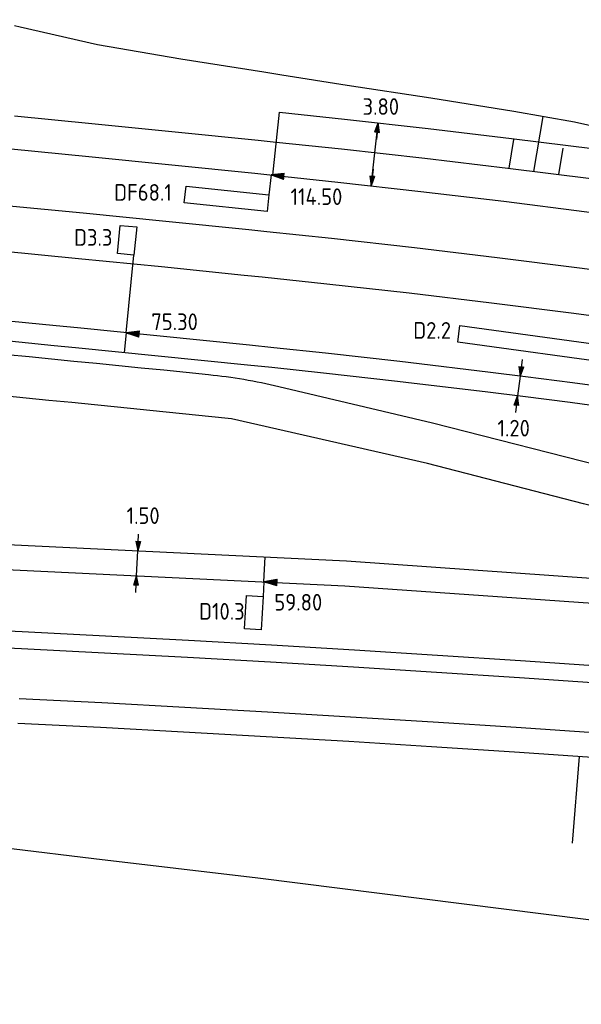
# Model space of a CAD drawing. Extents: x 272479 to 273074, y 965943 to 966363.
# Tile 4 of 29: x 272655 to 272688, y 966028 to 966087. Entities that reach past the tile are written whole.
import ezdxf
from ezdxf.enums import TextEntityAlignment as Align

# ---------------------------------------------------------------- set-up
doc = ezdxf.new("R2010")
doc.units = 0
doc.header["$LTSCALE"] = 0.25
doc.header["$MEASUREMENT"] = 0
doc.layers.get('0').update_dxf_attribs({"linetype": 'CONTINUOUS'})
for name, color, linetype in [('KABEL-500', 3, 'CONTINUOUS'), ('LUS-T-CODE', 1, 'CONTINUOUS'), ('LUSSEN', 7, 'CONTINUOUS'), ('MAAT-T-CODE', 7, 'CONTINUOUS'), ('MAATVOERING', 7, 'CONTINUOUS'), ('MARKERING', 9, 'CONTINUOUS'), ('ONDERGROND', 7, 'CONTINUOUS'), ('UITSLIJPER', 1, 'CONTINUOUS')]:
    doc.layers.add(name, color=color, linetype=linetype)
doc.styles.add('I020-1', font='ISO', dxfattribs={"height": 2})
doc.styles.add('ISO', font='isocp.shx')

# ---------------------------------------------------------------- blocks, each defined once
blk = doc.blocks.new('V_5X1')
blk.add_lwpolyline([(0.4999999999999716, 1.4210854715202e-14), (0.4999999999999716, -4.999999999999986), (-0.5000000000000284, -4.999999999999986), (-0.5000000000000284, 1.4210854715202e-14), (0.4999999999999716, 1.4210854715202e-14)])
at = {"layer": 'LUS-T-CODE', "style": 'ISO'}
blk.add_attdef('LUS', text='', height=1, rotation=270, dxfattribs=at).set_placement((-0.02055993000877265, -6.474130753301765), align=Align.MIDDLE)
blk = doc.blocks.new('V_P2')
for p, q in [((0, 0), (0.78, 0.194253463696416)), ((0, 0), (0.78, 0.145690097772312)), ((0, 0), (0.78, 0.09712673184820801)), ((0.78, 0.06038644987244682), (0, 0)), ((0, 0), (0.78, 0.04856336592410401)), ((0.78, 0.03715476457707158), (0, 0)), ((0, 0), (0.78, 0)), ((0.78, -0.194253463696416), (0, 0)), ((0, 0), (0.78, -0.09712673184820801)), ((0, 0), (0.78, -0.145690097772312)), ((0, 0), (0.78, -0.04856336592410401)), ((0, 0), (0.78, 0)), ((0.78, -0.194253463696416), (0.78, 0.194253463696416))]:
    blk.add_line(p, q)
for points in [[(0.78, 0.1811180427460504), (0, 0)], [(0, 0), (0.78, 0.1711504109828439)], [(0.78, 0.1591668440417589), (0, 0)], [(0.78, 0.1346546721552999), (0, 0)], [(0, 0), (0.78, 0.1206343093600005)], [(0.78, 0.1095937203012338), (0, 0)], [(0.78, 0.08489862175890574), (0, 0)], [(0, 0), (0.78, 0.07338237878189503)], [(0, 0), (0.78, 0.02613044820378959)], [(0.78, 0.01191088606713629), (0, 0)], [(0.78, -0.1811180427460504), (0, 0)], [(0, 0), (0.78, -0.1711504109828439)], [(0.78, -0.1591668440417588), (0, 0)], [(0.78, -0.1346546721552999), (0, 0)], [(0, 0), (0.78, -0.1206343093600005)], [(0.78, -0.1095937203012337), (0, 0)], [(0, 0), (0.78, -0.07338237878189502)], [(0.78, -0.03715476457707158), (0, 0)], [(0, 0), (0.78, -0.02613044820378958)], [(0.78, -0.06038644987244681), (0, 0)], [(0.78, -0.08489862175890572), (0, 0)], [(0.78, -0.01191088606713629), (0, 0)]]:
    blk.add_lwpolyline(points)
at = {"layer": 'MAAT-T-CODE', "style": 'I020-1'}
blk.add_attdef('MAAT', text='', height=1, dxfattribs=at).set_placement((1.5, 0), align=Align.MIDDLE)
blk = doc.blocks.new('V_PLS')
at = {"layer": 'MAATVOERING'}
for points in [[(0.5672383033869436, 0.1423371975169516), (0, 0)], [(0.5672383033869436, 0.1245398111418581), (0, 0)], [(0.5672383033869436, 0.1072594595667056), (0, 0)], [(0.5672383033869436, 0.08917067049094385), (0, 0)], [(0.5672383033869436, 0.07187347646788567), (0, 0)], [(0.5672383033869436, 0.05457628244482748), (0, 0)], [(0.5672383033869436, 0.0372790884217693), (0, 0)], [(0.5672383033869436, 0.0192071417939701), (0, 0)], [(0.5672383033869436, -0.1245398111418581), (0, 0)], [(0.5672383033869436, -0.08917067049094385), (0, 0)], [(0.5672383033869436, -0.05457628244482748), (0, 0)], [(0.5672383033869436, -0.0192071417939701), (0, 0)], [(0.5672383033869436, -0.1423371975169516), (0, 0)], [(0.5672383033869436, -0.0372790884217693), (0, 0)], [(0.5672383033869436, -0.07187347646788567), (0, 0)], [(0.5672383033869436, -0.1072594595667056), (0, 0)], [(0, 0), (0.5672383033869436, 0)], [(0.9999999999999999, 0), (0, 0)], [(0.5672383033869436, -0.1423371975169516), (0.5672383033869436, 0.1423371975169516)]]:
    blk.add_lwpolyline(points, dxfattribs=at)
blk = doc.blocks.new('V_PRS')
at = {"layer": 'MAATVOERING'}
for points in [[(0, 0), (-1, 0)], [(-0.5672383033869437, 0.1423371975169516), (-0.5672383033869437, -0.1423371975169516)], [(-0.5672383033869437, 0.1423371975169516), (0, 0)], [(-0.5672383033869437, 0.1245398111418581), (0, 0)], [(-0.5672383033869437, 0.1072594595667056), (0, 0)], [(-0.5672383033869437, 0.08917067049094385), (0, 0)], [(-0.5672383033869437, 0.07187347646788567), (0, 0)], [(-0.5672383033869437, 0.05457628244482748), (0, 0)], [(-0.5672383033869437, 0.0372790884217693), (0, 0)], [(-0.5672383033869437, 0.0192071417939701), (0, 0)], [(-0.5672383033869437, -0.1072594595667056), (0, 0)], [(-0.5672383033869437, -0.07187347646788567), (0, 0)], [(-0.5672383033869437, -0.0372790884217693), (0, 0)], [(0, 0), (-0.5672383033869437, 0)], [(-0.5672383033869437, -0.0192071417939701), (0, 0)], [(-0.5672383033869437, -0.05457628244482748), (0, 0)], [(-0.5672383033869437, -0.08917067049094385), (0, 0)], [(-0.5672383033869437, -0.1245398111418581), (0, 0)], [(-0.5672383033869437, -0.1423371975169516), (0, 0)]]:
    blk.add_lwpolyline(points, dxfattribs=at)
at = {"layer": 'MAAT-T-CODE', "style": 'I020-1'}
blk.add_attdef('MAAT', text='', height=1, dxfattribs=at).set_placement((-2.5, 0), align=Align.MIDDLE)
blk = doc.blocks.new('V_20X1')
blk.add_lwpolyline([(0.5, 0), (0.5, -20), (-0.5, -20), (-0.5, 0)], close=True)
at = {"layer": 'LUS-T-CODE', "style": 'I020-1'}
blk.add_attdef('LUS', text='', height=1, rotation=270, dxfattribs=at).set_placement((0.01362040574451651, -21.61349727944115), align=Align.MIDDLE)
blk = doc.blocks.new('V_PL')
at = {"layer": 'MAATVOERING'}
for points in [[(-1, 0), (0, 0)], [(-0.5672383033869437, 0.1423371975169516), (0, 0)], [(-0.5672383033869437, -0.1423371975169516), (-0.5672383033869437, 0.1423371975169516)], [(-0.5672383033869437, 0.1245398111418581), (0, 0)], [(-0.5672383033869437, 0.1072594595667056), (0, 0)], [(-0.5672383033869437, 0.08917067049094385), (0, 0)], [(-0.5672383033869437, 0.07187347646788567), (0, 0)], [(-0.5672383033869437, 0.05457628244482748), (0, 0)], [(-0.5672383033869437, 0.0372790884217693), (0, 0)], [(-0.5672383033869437, 0.0192071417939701), (0, 0)], [(-0.5672383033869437, -0.1245398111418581), (0, 0)], [(-0.5672383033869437, -0.08917067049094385), (0, 0)], [(-0.5672383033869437, -0.05457628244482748), (0, 0)], [(-0.5672383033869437, -0.0192071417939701), (0, 0)], [(-0.5672383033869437, -0.1423371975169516), (0, 0)], [(-0.5672383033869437, -0.0372790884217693), (0, 0)], [(-0.5672383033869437, -0.07187347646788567), (0, 0)], [(-0.5672383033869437, -0.1072594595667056), (0, 0)], [(0, 0), (-0.5672383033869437, 0)]]:
    blk.add_lwpolyline(points, dxfattribs=at)
blk = doc.blocks.new('V_PR')
at = {"layer": 'MAATVOERING'}
for points in [[(0.5672383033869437, 0.1423371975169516), (0, 0)], [(0.5672383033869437, 0.1245398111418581), (0, 0)], [(0.5672383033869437, 0.1072594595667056), (0, 0)], [(0.5672383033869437, 0.08917067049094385), (0, 0)], [(0.5672383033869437, 0.07187347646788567), (0, 0)], [(0.5672383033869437, 0.05457628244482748), (0, 0)], [(0.5672383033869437, 0.0372790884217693), (0, 0)], [(0.5672383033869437, 0.0192071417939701), (0, 0)], [(0.5672383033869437, -0.1072594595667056), (0, 0)], [(0.5672383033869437, -0.07187347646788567), (0, 0)], [(0.5672383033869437, -0.0372790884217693), (0, 0)], [(0, 0), (0.5672383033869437, 0)], [(0, 0), (1, 0)], [(0.5672383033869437, -0.0192071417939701), (0, 0)], [(0.5672383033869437, -0.05457628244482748), (0, 0)], [(0.5672383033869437, -0.08917067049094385), (0, 0)], [(0.5672383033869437, -0.1245398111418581), (0, 0)], [(0.5672383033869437, -0.1423371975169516), (0, 0)], [(0.5672383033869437, 0.1423371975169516), (0.5672383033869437, -0.1423371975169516)]]:
    blk.add_lwpolyline(points, dxfattribs=at)
at = {"layer": 'MAAT-T-CODE', "style": 'I020-1'}
blk.add_attdef('MAAT', text='', height=1, dxfattribs=at).set_placement((1.7, 0), align=Align.MIDDLE)
blk = doc.blocks.new('V_1X2')
blk.add_lwpolyline([(-1, 0), (1, 0), (1, -1), (-1, -1), (-1, 0)])
at = {"layer": 'LUS-T-CODE', "style": 'I020-1'}
blk.add_attdef('LUS', text='', height=1, rotation=270, dxfattribs=at).set_placement((0.02205129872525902, -2.415812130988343), align=Align.MIDDLE)

msp = doc.modelspace()

# ---------------------------------------------------------------- linework, layer by layer
at = {"layer": 'KABEL-500'}
for p, q in [((272661.0099651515, 966068.328287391), (272660.8904203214, 966067.1342568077)), ((272669.2693403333, 966053.3745542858), (272669.3411205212, 966054.8728358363))]:
    msp.add_line(p, q, dxfattribs=at)
for points in [[(272669.8030262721, 966077.7891149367), (272670.2024448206, 966081.5680651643), (272674.1145719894, 966081.1545703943), (272679.1250017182, 966080.5931518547), (272684.1322658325, 966079.9963059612), (272689.1351509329, 966079.3641344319), (272694.1335086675, 966078.6965428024), (272699.1439736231, 966077.9913483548), (272700.9321003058, 966077.7103088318), (272702.9654869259, 966077.5551617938), (272716.0468530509, 966076.9071165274), (272718.5853708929, 966076.9441848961)], [(272713.5472386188, 966060.2470709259), (272712.1957629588, 966060.4774344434), (272707.2946900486, 966061.2778681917), (272707.1333048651, 966061.3030500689), (272705.3537348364, 966061.5807268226), (272702.3879704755, 966062.0434924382), (272697.7972360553, 966062.7275459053), (272697.4789320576, 966062.7738732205), (272692.5594604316, 966063.469995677), (272687.6364160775, 966064.1310052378), (272684.8102844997, 966064.4944447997), (272682.7130541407, 966064.756561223), (272677.7783129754, 966065.347867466), (272677.2850122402, 966065.4049615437), (272672.8452668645, 966065.9034470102), (272669.7443607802, 966066.234546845), (272668.2935670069, 966066.38367735), (272662.9373214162, 966066.929323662), (272657.9698978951, 966067.4266558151), (272656.6967031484, 966067.5527463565), (272653.0023573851, 966067.9157133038)], [(272579.232706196, 966057.3358000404), (272582.1885535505, 966057.5988462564), (272591.1416748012, 966057.8081796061), (272632.3045749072, 966056.6471954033), (272674.2235962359, 966054.6389245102), (272711.7536682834, 966051.9693828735)]]:
    msp.add_lwpolyline(points, dxfattribs=at)
at = {"layer": 'LUSSEN'}
msp.add_lwpolyline([(272661.6449744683, 966074.6772337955), (272661.4757878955, 966072.9856735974), (272660.4807524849, 966073.0851951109), (272660.6499390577, 966074.776755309), (272661.6449744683, 966074.6772337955)], dxfattribs=at)
at = {"layer": 'MAATVOERING'}
for p, q in [((272675.7086198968, 966077.1521768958), (272676.131761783, 966080.9285443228)), ((272684.6424495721, 966065.7247571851), (272684.4936287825, 966064.5340211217)), ((272661.6377605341, 966053.7401706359), (272661.709540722, 966055.2384521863))]:
    msp.add_line(p, q, dxfattribs=at)
at = {"layer": 'MARKERING'}
for points in [[(272653.7873040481, 966075.9775885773), (272658.4253863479, 966075.5212511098), (272663.3987852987, 966075.023821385), (272668.3729318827, 966074.5180470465), (272669.4507470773, 966074.407410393), (272673.3352965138, 966073.996830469), (272678.2980307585, 966073.4407562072), (272683.2548532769, 966072.8499227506), (272688.2072353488, 966072.2241328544), (272693.1551702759, 966071.5632758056), (272698.0832209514, 966070.8696806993), (272722.1344404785, 966066.4589647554)], [(272653.5202274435, 966073.2518238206), (272658.1550128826, 966072.7958107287), (272663.1239713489, 966072.2988251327), (272668.0945700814, 966071.7934115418), (272669.1669739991, 966071.6833303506), (272673.0388668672, 966071.2740881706), (272677.9834581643, 966070.7200468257), (272682.9210931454, 966070.1315004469), (272687.8542642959, 966069.5081380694), (272692.7830188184, 966068.8498427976), (272697.6448482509, 966068.1655679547), (272721.074056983, 966063.8633192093)]]:
    msp.add_lwpolyline(points, dxfattribs=at)
at = {"layer": 'ONDERGROND'}
for p, q in [((272685.4733355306, 966078.0125135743), (272686.0238861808, 966081.3164379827)), ((272683.9840137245, 966078.2007155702), (272684.2731274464, 966079.9357237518)), ((272686.9626573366, 966077.8243115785), (272687.2263193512, 966079.4065808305)), ((272688.178597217, 966042.8799122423), (272687.7614127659, 966037.6836120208))]:
    msp.add_line(p, q, dxfattribs=at)
for points in [[(272654.1188560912, 966079.3613845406), (272658.7610311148, 966078.904644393), (272663.739942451, 966078.4066633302), (272668.7184934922, 966077.9004411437), (272669.8030262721, 966077.7891149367), (272673.7032877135, 966077.3768743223), (272678.6885448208, 966076.8182763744), (272683.6691869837, 966076.2246037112), (272688.6454177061, 966075.5958002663), (272693.6171634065, 966074.9317629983), (272698.5841319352, 966074.2326904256), (272700.4918500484, 966073.9328547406), (272702.7268851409, 966073.7623219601), (272715.9805165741, 966073.1057427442), (272716.999025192, 966073.1206153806), (272719.0408926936, 966073.308769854), (272721.2212631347, 966073.7614747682), (272724.9418582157, 966075.7014701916), (272726.6011042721, 966077.1931083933), (272729.2132498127, 966080.4108469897), (272730.4444162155, 966082.4309601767), (272731.4169406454, 966084.63416279), (272731.5714240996, 966089.7220309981, 0.1145277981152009)], [(272654.3074198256, 966086.7841221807), (272654.6569053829, 966086.7009312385), (272659.2937721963, 966085.638288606), (272664.2955392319, 966084.7707329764), (272669.2692711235, 966083.9867941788), (272670.3537337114, 966083.8171251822), (272674.2710925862, 966083.1946457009), (272679.2811593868, 966082.4243353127), (272684.2722007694, 966081.6217833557), (272687.9054206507, 966080.9883783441), (272697.8559466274, 966078.7483696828), (272699.0597653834, 966078.4542421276), (272701.3329807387, 966077.8895712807, 0.09211927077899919), (272717.5085084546, 966076.9218683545, 0.2401900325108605), (272725.7809707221, 966082.52586157, 0.2401900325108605)], [(272654.3131938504, 966081.3518808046), (272658.9583491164, 966080.8948426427), (272663.9406525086, 966080.3966622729), (272668.9224677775, 966079.8900437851), (272670.0077197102, 966079.778615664), (272673.918994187, 966079.3652735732), (272678.9182365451, 966078.8050773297), (272683.9128788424, 966078.2097047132), (272688.9031228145, 966077.5790996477), (272693.8888686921, 966076.9132622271), (272698.8698262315, 966076.2121912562), (272703.847828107, 966075.4756710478), (272704.4201329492, 966075.3887298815), (272704.8096028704, 966075.3281234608), (272705.4670187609, 966075.2293313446, 0.07138047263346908), (272717.6785433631, 966074.9295901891, 0.2277994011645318), (272727.1839914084, 966080.967884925)], [(272555.3708776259, 966071.6254456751, 0.007289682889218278), (272546.7574334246, 966071.4177744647), (272546.6767588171, 966073.9371272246), (272548.5141581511, 966073.9959643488, -0.02620561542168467), (272579.7233272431, 966073.3595768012, -0.007218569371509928), (272665.9548292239, 966065.8189575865, -0.03289392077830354), (272670.166687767, 966065.107121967), (272679.3788018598, 966062.9191505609), (272690.3719700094, 966060.1270207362), (272699.2843818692, 966057.8633774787), (272703.8288018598, 966056.7091505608), (272706.2594165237, 966056.1366057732, 0.1186703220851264), (272720.3019286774, 966056.2053789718, -0.1957367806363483), (272730.0011569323, 966054.7845666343), (272731.2173269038, 966054.0686575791)], [(272728.4744251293, 966052.2020976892, 0.1860467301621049), (272721.2424280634, 966053.3422321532, -0.002110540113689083), (272720.9702042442, 966053.2830155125, -0.1423218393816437), (272701.2827894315, 966054.7534888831), (272699.2843818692, 966055.2681427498), (272688.4434973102, 966058.060017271), (272679.0888018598, 966060.4691505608), (272667.3199501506, 966063.1662787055, 0.007341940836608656), (272579.690248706, 966070.8553478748, 0.0206134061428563), (272555.3477225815, 966071.6252241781)], [(272734.5593591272, 966049.1453593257), (272731.6970307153, 966047.0359537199, -0.1041178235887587), (272723.4706158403, 966045.5976200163), (272719.7152812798, 966045.923736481), (272714.5147018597, 966046.3714505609), (272709.5424018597, 966046.7849505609), (272704.5689018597, 966047.1838505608), (272699.5943018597, 966047.5680505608), (272694.6186018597, 966047.9377505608), (272689.6419018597, 966048.2927505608), (272684.6641018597, 966048.6330505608), (272679.6853018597, 966048.9587505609), (272674.7056018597, 966049.2698505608), (272669.7250018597, 966049.5662505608), (272664.7436018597, 966049.8480505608), (272659.7613018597, 966050.1151505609), (272654.7783018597, 966050.3675505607), (272649.7946018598, 966050.6053505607)], [(272649.7484018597, 966049.6064505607), (272654.7292018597, 966049.3688505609), (272659.7093018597, 966049.1165505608), (272664.6886018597, 966048.8495505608), (272669.6671018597, 966048.5679505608), (272674.6448018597, 966048.2716505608), (272679.6215018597, 966047.9608505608), (272684.5974018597, 966047.6352505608), (272689.5722018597, 966047.2951505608), (272694.5461018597, 966046.9403505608), (272699.5188018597, 966046.5709505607), (272704.4905018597, 966046.1869505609), (272709.4610018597, 966045.7882505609), (272714.4303018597, 966045.3750505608), (272719.7152812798, 966044.9199453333), (272729.378906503, 966044.0802691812, 0.04756575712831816), (272733.9345309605, 966044.6269061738), (272734.7853532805, 966045.1485443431), (272735.3335828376, 966045.7129682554), (272735.6547469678, 966046.848648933), (272735.2863254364, 966047.9441846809), (272734.0415879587, 966050.0008784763)], [(272654.5818018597, 966046.3724505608), (272659.5531018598, 966046.1205505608), (272664.5236018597, 966045.8540505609), (272669.4933018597, 966045.5729505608), (272674.4621018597, 966045.2772505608), (272679.4301018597, 966044.9669505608), (272684.3971018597, 966044.6419505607), (272689.3632018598, 966044.3024505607), (272694.3282018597, 966043.9482505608), (272699.2922018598, 966043.5795505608), (272704.2550018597, 966043.1961505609), (272709.2167018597, 966042.7982505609), (272714.1772018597, 966042.3856505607), (272715.2274018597, 966042.2964505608), (272716.2775018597, 966042.2065505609), (272717.12489466, 966042.1335133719), (272717.3275018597, 966042.1160505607), (272729.1200097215, 966041.0917942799, 0.2212777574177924), (272737.8425341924, 966044.2648795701, -0.2355085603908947), (272742.0760410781, 966045.6765078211)]]:
    msp.add_lwpolyline(points, format="xyb", dxfattribs=at)
for points in [[(272692.7233717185, 966064.6587560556), (272687.7927914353, 966065.3207774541), (272684.9612249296, 966065.6849159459), (272682.8588499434, 966065.9476753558), (272677.9186808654, 966066.5396319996), (272677.4209415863, 966066.5972397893), (272672.975916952, 966067.0963180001), (272669.8694163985, 966067.4280151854), (272668.4157270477, 966067.5774433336), (272663.0579018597, 966068.1232505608), (272658.0888018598, 966068.6207505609), (272656.8145018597, 966068.7469505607), (272653.1188018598, 966069.1100505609)], [(272632.2475342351, 966055.1482077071), (272674.1350863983, 966053.1414444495), (272707.5959696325, 966050.7885370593), (272709.8549273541, 966050.6073745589), (272714.8388273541, 966050.192874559), (272715.8939273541, 966050.1032745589), (272716.9490273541, 966050.0129745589), (272718.0040273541, 966049.921974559), (272719.0589273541, 966049.8303745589), (272719.8024273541, 966049.784674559), (272720.7755273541, 966049.782174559), (272721.7467273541, 966049.844474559), (272722.7115273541, 966049.971374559), (272723.6658273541, 966050.162274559), (272724.6052273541, 966050.416274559), (272725.4810273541, 966050.7153745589), (272726.3360273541, 966051.069374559), (272727.1669273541, 966051.476874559), (272727.9504273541, 966051.9024745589), (272728.1009273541, 966051.986574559), (272728.4744251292, 966052.2020976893)], [(272726.7488018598, 966038.8791505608), (272715.0999018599, 966040.8018505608), (272714.0508018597, 966040.8910505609), (272709.0946018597, 966041.3032505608), (272704.1373018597, 966041.7008505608), (272699.1788018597, 966042.0838505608), (272694.2193018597, 966042.4522505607), (272689.2587018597, 966042.8060505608), (272684.2970018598, 966043.1453505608), (272679.3344018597, 966043.4699505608), (272674.3708018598, 966043.7800505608), (272669.4064018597, 966044.0754505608), (272664.4411018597, 966044.3563505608), (272659.4750018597, 966044.6225505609), (272654.5081018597, 966044.8742505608)], [(272654.1387018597, 966037.3647505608), (272659.0657018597, 966036.7725505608), (272663.9910018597, 966036.1861505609), (272668.9143018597, 966035.5980505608), (272673.8348018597, 966034.9909505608), (272678.7525018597, 966034.3708505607), (272683.6686018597, 966033.7513505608), (272688.5821018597, 966033.1201505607), (272693.4927018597, 966032.4735505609), (272698.3989018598, 966031.7892505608), (272703.3015018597, 966031.0835505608), (272708.2000018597, 966030.3506505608), (272713.0969018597, 966029.6220505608), (272714.1335018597, 966029.4682505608), (272715.1697018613, 966029.3102505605), (272721.5017982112, 966028.0111801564)]]:
    msp.add_lwpolyline(points, dxfattribs=at)
at = {"layer": 'UITSLIJPER'}
for p, q in [((272669.7000417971, 966077.7996861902), (272669.573926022, 966076.6064886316)), ((272661.0099651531, 966068.3282873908), (272661.4757878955, 966072.9856735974)), ((272669.2693403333, 966053.3745542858), (272669.2191721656, 966052.487727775))]:
    msp.add_line(p, q, dxfattribs=at)

# ---------------------------------------------------------------- block references
at = {"layer": 'LUSSEN'}
ref = msp.add_blockref('V_5X1', (272669.5213709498, 966076.1092583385), dxfattribs=dict(at, rotation=263.9664875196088))
ref.add_attrib('LUS', 'DF68.1', dxfattribs={"layer": 'LUS-T-CODE', "height": 1, "style": 'ISO'}).set_placement((272662.0174872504, 966076.7536074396), align=Align.MIDDLE)
ref = msp.add_blockref('V_20X1', (272700.7773495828, 966065.542129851), dxfattribs=dict(at, rotation=262.1780565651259))
ref.add_attrib('LUS', 'D2.2', dxfattribs={"layer": 'LUS-T-CODE', "height": 1, "style": 'I020-1'}).set_placement((272679.3630951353, 966068.4701251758), align=Align.MIDDLE)
ref = msp.add_blockref('V_1X2', (272669.1626920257, 966051.4893240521), dxfattribs=dict(at, rotation=266.7622033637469))
ref.add_attrib('LUS', 'D10.3', dxfattribs={"layer": 'LUS-T-CODE', "height": 1, "style": 'I020-1'}).set_placement((272666.74949074, 966051.6037533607), align=Align.MIDDLE)
at = {"layer": 'MAATVOERING'}
ref = msp.add_blockref('V_PRS', (272676.131761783, 966080.9285443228), dxfattribs=dict(at, rotation=83.60667666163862))
ref.add_attrib('MAAT', '3.80', dxfattribs={"layer": 'MAAT-T-CODE', "height": 1, "style": 'I020-1'}).set_placement((272676.2849742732, 966081.9098137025), align=Align.MIDDLE)
for name, p, rotation in [('V_PLS', (272675.7086198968, 966077.1521768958), 83.60667666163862), ('V_PL', (272684.6424495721, 966065.7247571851), 262.875988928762), ('V_PL', (272661.6377605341, 966053.7401706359), 87.25715127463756)]:
    msp.add_blockref(name, p, dxfattribs=dict(at, rotation=rotation))
ref = msp.add_blockref('V_P2', (272669.7000417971, 966077.7996861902), dxfattribs=dict(at, rotation=353.8478716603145))
ref.add_attrib('MAAT', '114.50', dxfattribs={"layer": 'MAAT-T-CODE', "height": 1, "style": 'I020-1'}).set_placement((272672.4228563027, 966076.4980857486), align=Align.MIDDLE)
ref = msp.add_blockref('V_P2', (272661.0099651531, 966068.3282873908), dxfattribs=dict(at, rotation=354.2826713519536))
ref.add_attrib('MAAT', '75.30', dxfattribs={"layer": 'MAAT-T-CODE', "height": 1, "style": 'I020-1'}).set_placement((272663.9141328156, 966068.9901369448), align=Align.MIDDLE)
ref = msp.add_blockref('V_PR', (272684.4936287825, 966064.5340211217), dxfattribs=dict(at, rotation=262.875988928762))
ref.add_attrib('MAAT', '1.20', dxfattribs={"layer": 'MAAT-T-CODE', "height": 1, "style": 'I020-1'}).set_placement((272684.2550987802, 966062.6007595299), align=Align.MIDDLE)
ref = msp.add_blockref('V_PR', (272661.709540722, 966055.2384521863), dxfattribs=dict(at, rotation=87.25715127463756))
ref.add_attrib('MAAT', '1.50', dxfattribs={"layer": 'MAAT-T-CODE', "height": 1, "style": 'I020-1'}).set_placement((272662.0261286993, 966057.3468195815), align=Align.MIDDLE)
ref = msp.add_blockref('V_P2', (272669.2693403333, 966053.3745542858), dxfattribs=dict(at, rotation=357.2571512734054))
ref.add_attrib('MAAT', '59.80', dxfattribs={"layer": 'MAAT-T-CODE', "height": 1, "style": 'I020-1'}).set_placement((272671.3348557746, 966052.1499313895), align=Align.MIDDLE)

# ---------------------------------------------------------------- texts
at = {"layer": 'LUS-T-CODE', "style": 'I020-1'}
msp.add_text('D3.3', height=1, dxfattribs=at).set_placement((272657.8836573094, 966073.5499371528))

doc.saveas('drawing.dxf')
